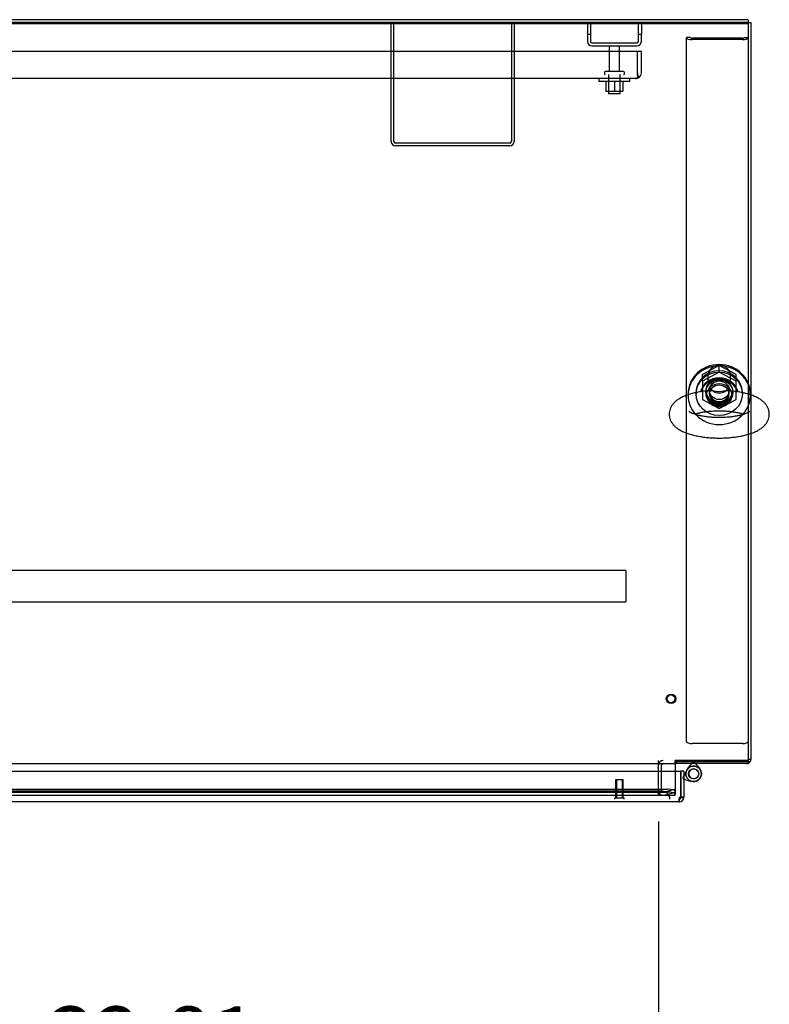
# Model space of a CAD drawing. Header units: inches. Extents: x 2 to 538, y -2 to 358.
# Tile 15 of 20: x 152 to 176, y 295 to 327. Entities that reach past the tile are written whole.
import ezdxf
from ezdxf.enums import TextEntityAlignment as Align
from ezdxf.lldxf.tags import DXFTag

# ---------------------------------------------------------------- set-up
doc = ezdxf.new("R2010")
doc.units = ezdxf.units.IN
doc.header["$MEASUREMENT"] = 0
for name, color, linetype in [('COM43135', 7, 'Continuous'), ('COM70220', 7, 'Continuous'), ('COM70830-5', 7, 'Continuous'), ('COM71019-1', 7, 'Continuous'), ('COM71043-3', 7, 'Continuous'), ('COM71044-3', 7, 'Continuous'), ('COM71045-3', 7, 'Continuous'), ('COM71046-3', 7, 'Continuous'), ('COM71047-3', 7, 'Continuous'), ('COM71048-3', 7, 'Continuous'), ('COM71145-1', 7, 'Continuous'), ('Default', 7, 'Continuous'), ('HNG14568', 7, 'Continuous'), ('HNG14568B', 7, 'Continuous'), ('HNG14568MH', 7, 'Continuous'), ('NTS166105', 7, 'Continuous'), ('NTS16692', 7, 'Continuous'), ('SCS87245', 7, 'Continuous'), ('STD26089', 7, 'Continuous'), ('STD26258', 7, 'Continuous'), ('WAF25059', 7, 'Continuous'), ('WAF87246', 7, 'Continuous'), ('WAM254785', 7, 'Continuous')]:
    doc.layers.add(name, color=color, linetype=linetype)
doc.styles.add('SEACAD_Times_New_Roman', font='times.ttf')
tags = doc.linetypes.add('HIDDEN2', pattern=[0.1875, 0.125, -0.0625]).pattern_tags.tags
tags[6:7] = [DXFTag(74, 4), DXFTag(75, 0), DXFTag(340, '0'), DXFTag(46, 0.0), DXFTag(50, 0.0), DXFTag(44, 0.0), DXFTag(45, 0.0)]
tags[4:5] = [DXFTag(74, 4), DXFTag(75, 0), DXFTag(340, '0'), DXFTag(46, 0.0), DXFTag(50, 0.0), DXFTag(44, 0.0), DXFTag(45, 0.0)]
doc.dimstyles.new('HAMMOND_(STH_-_540x360)', dxfattribs={"dimtxt": 2, "dimasz": 2.5, "dimexe": 1, "dimexo": 1, "dimgap": 0.5, "dimtad": 0, "dimtih": 1, "dimtoh": 1, "dimzin": 0, "dimdsep": 46, "dimtxsty": 'SEACAD_Times_New_Roman', "dimblk1": '_SE_FILLED', "dimblk2": '_SE_FILLED', "dimsah": 1, "dimcen": 1, "dimadec": 0, "dimazin": 0, "dimtfac": 0.8, "dimtofl": 0, "dimtmove": 0, "dimatfit": 3, "dimfxl": 1, "dimtolj": 1, "dimtzin": 0, "dimarcsym": 0})

# ---------------------------------------------------------------- blocks, each defined once
blk = doc.blocks.new('SE')
at = {"layer": 'COM43135', "color": 7, "linetype": 'HIDDEN2'}
for p, q in [((172.071, 326.283), (104.321, 326.283)), ((172.196, 326.283), (172.071, 326.283)), ((172.071, 325.593), (172.071, 326.283)), ((172.071, 325.593), (172.071, 326.283)), ((172.196, 325.593), (172.196, 326.283)), ((172.071, 325.593), (172.071, 325.593)), ((172.071, 325.511), (172.071, 325.593)), ((172.071, 325.593), (172.071, 325.444)), ((172.071, 325.511), (172.12, 325.444)), ((172.011, 325.408), (104.381, 325.408)), ((172.011, 325.408), (172.011, 325.408)), ((172.011, 325.408), (172.011, 325.408))]:
    blk.add_line(p, q, dxfattribs=at)
for start, end in [(306.194, 0), (270.1208, 306.194), (270, 270.0589)]:
    blk.add_arc((172.011, 325.593), 0.185, start, end, dxfattribs=at)
blk.add_open_spline([(172.071, 325.444), (172.061, 325.432), (172.051, 325.423), (172.036, 325.414), (172.031, 325.412), (172.021, 325.409), (172.016, 325.408), (172.011, 325.408)], degree=3, knots=[0, 0, 0, 0, 0.5, 0.5, 0.75, 0.75, 1, 1, 1, 1], dxfattribs=at)
at = {"layer": 'COM70220', "color": 7, "linetype": 'HIDDEN2'}
for p, q in [((172.622, 302.285), (140.082, 302.285)), ((172.872, 302.285), (172.622, 302.285))]:
    blk.add_line(p, q, dxfattribs=at)
blk.add_arc((172.872, 302.035), 0.25, 0, 90, dxfattribs=at)
at = {"layer": 'COM70830-5', "color": 7, "linetype": 'HIDDEN2'}
for p, q in [((171.696, 309.451), (104.696, 309.451)), ((171.696, 309.448), (171.696, 309.451)), ((171.696, 309.448), (171.696, 309.2)), ((171.696, 309.2), (171.696, 309.145)), ((171.696, 309.145), (171.696, 308.461)), ((104.696, 308.433), (171.696, 308.433)), ((171.696, 308.461), (171.696, 308.433))]:
    blk.add_line(p, q, dxfattribs=at)
at = {"layer": 'COM71019-1', "color": 7, "linetype": 'HIDDEN2'}
for p, q in [((164.071, 323.363), (164.071, 327.22)), ((164.166, 323.363), (164.166, 327.22)), ((167.976, 327.22), (167.976, 323.363)), ((168.071, 327.22), (168.071, 323.363)), ((167.928, 323.315), (164.214, 323.315)), ((167.928, 323.22), (164.214, 323.22))]:
    blk.add_line(p, q, dxfattribs=at)
for centre, radius, start, end in [((164.214, 323.363), 0.143, 180, 270), ((164.214, 323.363), 0.048, 180, 270), ((167.928, 323.363), 0.143, 270, 0), ((167.928, 323.363), 0.048, 270, 0)]:
    blk.add_arc(centre, radius, start, end, dxfattribs=at)
at = {"layer": 'COM71043-3', "color": 7, "linetype": 'Continuous'}
for p, q in [((175.663, 327.22), (175.758, 327.22)), ((175.758, 315.139), (175.758, 327.22)), ((175.758, 303.333), (175.758, 313.897)), ((173.323, 303.19), (173.293, 303.19)), ((173.323, 303.25), (173.323, 303.19)), ((175.615, 303.19), (173.323, 303.19)), ((175.663, 303.333), (175.758, 303.333)), ((175.663, 303.285), (175.716, 303.232))]:
    blk.add_line(p, q, dxfattribs=at)
at = {"layer": 'COM71043-3', "color": 7, "linetype": 'HIDDEN2'}
for p, q in [((175.758, 313.897), (175.758, 315.139)), ((172.758, 302.303), (172.758, 303.142)), ((172.853, 302.303), (172.853, 303.142)), ((173.323, 303.285), (173.293, 303.285)), ((175.615, 303.285), (173.323, 303.285)), ((175.649, 303.299), (175.663, 303.285)), ((172.914, 302.257), (173.269, 302.352)), ((172.938, 302.165), (173.294, 302.26)), ((173.294, 302.26), (173.269, 302.352))]:
    blk.add_line(p, q, dxfattribs=at)
for centre, radius, start, end in [((172.901, 303.142), 0.143, 90, 180), ((172.901, 303.142), 0.048, 90, 180), ((175.615, 303.333), 0.048, 270, 315), ((175.615, 303.333), 0.048, 315, 0), ((172.901, 302.303), 0.143, 180, 285), ((172.901, 302.303), 0.048, 180, 285)]:
    blk.add_arc(centre, radius, start, end, dxfattribs=at)
at = {"layer": 'COM71043-3', "color": 7, "linetype": 'Continuous'}
for start, end in [(270, 315), (315, 0)]:
    blk.add_arc((175.615, 303.333), 0.143, start, end, dxfattribs=at)
at = {"layer": 'COM71044-3', "color": 7, "linetype": 'Continuous'}
for q in [(138.339, 327.315), (175.663, 327.22)]:
    blk.add_line((175.663, 327.315), q, dxfattribs=at)
at = {"layer": 'COM71044-3', "color": 7, "linetype": 'HIDDEN2'}
blk.add_line((175.663, 327.22), (138.339, 327.22), dxfattribs=at)
at = {"layer": 'COM71045-3', "color": 7, "linetype": 'Continuous'}
for p, q in [((100.728, 327.221), (175.663, 327.221)), ((100.728, 327.188), (175.663, 327.188)), ((175.663, 327.22), (175.663, 327.188)), ((175.663, 327.188), (175.663, 315.533)), ((175.663, 313.867), (175.663, 303.25)), ((103.098, 303.19), (173.293, 303.19)), ((173.293, 303.19), (173.293, 303.284)), ((173.293, 303.284), (173.323, 303.284)), ((173.293, 303.19), (173.293, 303.142)), ((173.293, 303.142), (173.293, 302.94)), ((173.323, 303.284), (173.323, 303.25)), ((173.323, 303.25), (175.663, 303.25))]:
    blk.add_line(p, q, dxfattribs=at)
at = {"layer": 'COM71045-3', "color": 7, "linetype": 'HIDDEN2'}
for p, q in [((175.663, 315.533), (175.663, 313.867)), ((173.293, 302.94), (173.293, 302.303)), ((139.411, 302.16), (173.293, 302.16)), ((139.661, 302.352), (173.043, 302.352)), ((139.661, 302.26), (173.043, 302.26)), ((173.293, 302.303), (173.293, 302.287)), ((173.293, 302.287), (173.293, 302.195)), ((173.293, 302.164), (173.293, 302.195)), ((173.293, 302.164), (173.293, 302.16))]:
    blk.add_line(p, q, dxfattribs=at)
blk.add_ellipse((174.725, 315.219), major_axis=(-0.438, 0), ratio=0.939693, dxfattribs=at)
for centre, major_axis, ratio, start_param, end_param in [((174.725, 315.252), (-0.438, 0), 0.939693, 0.039527, 3.118208), ((173.043, 302.287), (-0.25, 0), 0.258819, 3.141593, 4.712389), ((173.043, 302.195), (0.25, 0), 0.258819, 0, 1.570796)]:
    blk.add_ellipse(centre, major_axis=major_axis, ratio=ratio, start_param=start_param, end_param=end_param, dxfattribs=at)
at = {"layer": 'COM71046-3', "color": 7, "linetype": 'HIDDEN2'}
for p, q in [((172.758, 303.142), (172.758, 303.285)), ((175.615, 303.285), (175.663, 303.285)), ((175.615, 303.19), (175.663, 303.19)), ((175.663, 303.25), (175.663, 303.198)), ((172.758, 302.16), (172.758, 302.303)), ((172.758, 302.303), (172.758, 302.303))]:
    blk.add_line(p, q, dxfattribs=at)
at = {"layer": 'COM71046-3', "color": 7, "linetype": 'Continuous'}
blk.add_line((175.663, 303.198), (175.663, 303.19), dxfattribs=at)
at = {"layer": 'COM71047-3', "color": 7, "linetype": 'HIDDEN2'}
for p, q in [((170.446, 327.22), (170.446, 326.845)), ((170.541, 327.22), (170.541, 326.845)), ((172.101, 326.845), (172.101, 327.22)), ((172.196, 327.22), (172.196, 326.845)), ((170.446, 326.845), (170.446, 326.613)), ((170.446, 326.845), (170.541, 326.845)), ((170.541, 326.845), (170.541, 326.613)), ((172.101, 326.613), (172.101, 326.845)), ((172.101, 326.845), (172.196, 326.845)), ((172.196, 326.613), (172.196, 326.845)), ((170.589, 326.565), (172.053, 326.565)), ((170.589, 326.47), (172.053, 326.47))]:
    blk.add_line(p, q, dxfattribs=at)
for centre, radius, start, end in [((170.589, 326.613), 0.143, 180, 270), ((170.589, 326.613), 0.048, 180, 270), ((172.053, 326.613), 0.143, 270, 0), ((172.053, 326.613), 0.048, 270, 0)]:
    blk.add_arc(centre, radius, start, end, dxfattribs=at)
at = {"layer": 'COM71048-3', "color": 7, "linetype": 'HIDDEN2'}
for p, q in [((173.663, 303.898), (173.663, 326.732)), ((173.788, 326.732), (173.663, 326.732)), ((175.478, 326.712), (173.848, 326.712)), ((175.478, 326.669), (173.848, 326.669)), ((175.538, 326.732), (175.663, 326.732)), ((175.478, 303.834), (173.848, 303.834))]:
    blk.add_line(p, q, dxfattribs=at)
for centre, major_axis, ratio, start_param, end_param in [((173.848, 326.732), (0.185, 0), 0.34202, 3.141593, 4.712389), ((173.848, 326.732), (0.06, 0), 0.34202, 3.141593, 4.712389), ((175.478, 326.732), (0.06, 0), 0.34202, 4.712389, 6.283185), ((175.478, 326.732), (0.185, 0), 0.34202, 4.712389, 6.283185), ((174.725, 315.294), (-0.437, 0), 0.939693, 0.067332, 3.074145), ((173.848, 303.898), (0.185, 0), 0.34202, 3.141593, 4.712389), ((175.478, 303.898), (0.185, 0), 0.34202, 4.712389, 6.283185)]:
    blk.add_ellipse(centre, major_axis=major_axis, ratio=ratio, start_param=start_param, end_param=end_param, dxfattribs=at)
blk.add_ellipse((174.725, 315.252), major_axis=(-0.437, 0), ratio=0.939693, dxfattribs=at)
at = {"layer": 'COM71145-1', "color": 7, "linetype": 'Continuous'}
for p, q in [((139.222, 302.94), (173.481, 302.94)), ((173.481, 302.106), (173.481, 302.94)), ((173.481, 302.94), (173.481, 302.106)), ((173.576, 302.94), (173.481, 302.94)), ((173.576, 302.94), (173.576, 302.106)), ((173.433, 301.94), (139.271, 301.94)), ((173.433, 302.035), (173.433, 302.035)), ((173.433, 302.009), (173.433, 302.035)), ((173.433, 302.009), (173.433, 302.035)), ((173.433, 301.94), (173.433, 302.009)), ((173.433, 301.94), (173.433, 302.009)), ((173.433, 301.94), (173.433, 301.94)), ((173.481, 302.106), (173.576, 302.106)), ((173.481, 302.106), (173.481, 302.083)), ((173.481, 302.083), (173.507, 302.083)), ((173.507, 302.083), (173.576, 302.083)), ((173.576, 302.106), (173.576, 302.083))]:
    blk.add_line(p, q, dxfattribs=at)
for centre, radius, start, end in [((173.491, 302.025), 0.0815, 96.7727, 135.1283), ((173.433, 302.083), 0.048, 270, 360), ((173.433, 302.083), 0.143, 270, 360)]:
    blk.add_arc(centre, radius, start, end, dxfattribs=at)
blk.add_open_spline([(173.433, 302.083), (173.429, 302.074), (173.425, 302.065), (173.419, 302.047), (173.417, 302.038), (173.413, 302.02), (173.412, 302.012), (173.41, 301.996), (173.409, 301.988), (173.409, 301.975), (173.41, 301.968), (173.412, 301.958), (173.413, 301.953), (173.417, 301.946), (173.419, 301.944), (173.425, 301.94), (173.429, 301.94), (173.433, 301.94)], degree=3, knots=[0, 0, 0, 0, 0.125, 0.125, 0.25, 0.25, 0.375, 0.375, 0.5, 0.5, 0.625, 0.625, 0.75, 0.75, 0.875, 0.875, 1, 1, 1, 1], dxfattribs=at)
blk.add_open_spline([(173.417, 302.037), (173.422, 302.035), (173.427, 302.035), (173.433, 302.035)], degree=3, dxfattribs=at)
at = {"layer": 'HNG14568', "color": 7, "linetype": 'HIDDEN2'}
for p, q in [((173.576, 302.801), (173.539, 302.734)), ((173.539, 302.734), (173.563, 302.679)), ((173.563, 302.679), (173.576, 302.675))]:
    blk.add_line(p, q, dxfattribs=at)
at = {"layer": 'HNG14568', "color": 7, "linetype": 'Continuous'}
for p, q in [((173.673, 302.975), (173.576, 302.801)), ((173.576, 302.675), (173.829, 302.608))]:
    blk.add_line(p, q, dxfattribs=at)
blk.add_circle((173.893, 302.853), 0.253, dxfattribs=at)
at = {"layer": 'HNG14568B', "color": 7, "linetype": 'HIDDEN2'}
blk.add_circle((173.893, 302.853), 0.164, dxfattribs=at)
at = {"layer": 'HNG14568B', "color": 7, "linetype": 'Continuous'}
for start, end in [(0, 154.6027), (251.5947, 0)]:
    blk.add_arc((173.893, 302.853), 0.253, start, end, dxfattribs=at)
at = {"layer": 'HNG14568B', "color": 7, "linetype": 'HIDDEN2'}
blk.add_arc((173.893, 302.853), 0.253, 154.6027, 251.5947, dxfattribs=at)
at = {"layer": 'HNG14568MH', "color": 7, "linetype": 'Continuous'}
for p, q in [((173.704, 303.02), (173.836, 303.19)), ((173.951, 303.19), (174.083, 303.02))]:
    blk.add_line(p, q, dxfattribs=at)
at = {"layer": 'HNG14568MH', "color": 7, "linetype": 'HIDDEN2'}
for p, q in [((173.836, 303.19), (173.863, 303.225)), ((173.863, 303.225), (173.923, 303.225)), ((173.923, 303.225), (173.951, 303.19)), ((173.694, 303.008), (173.704, 303.02)), ((174.083, 303.02), (174.093, 303.008))]:
    blk.add_line(p, q, dxfattribs=at)
blk.add_arc((173.893, 302.853), 0.157, 23.0987, 293.0987, dxfattribs=at)
at = {"layer": 'NTS166105', "color": 7, "linetype": 'HIDDEN2'}
for p, q in [((171.045, 325.312), (171.045, 324.992)), ((171.323, 325.312), (171.323, 324.992)), ((171.595, 325.312), (171.595, 324.992)), ((171.045, 324.992), (171.323, 324.992)), ((171.323, 324.992), (171.595, 324.992))]:
    blk.add_line(p, q, dxfattribs=at)
at = {"layer": 'NTS16692', "color": 7, "linetype": 'HIDDEN2'}
for p, q in [((174.725, 316.094), (174.178, 315.802)), ((174.725, 315.882), (174.178, 315.59)), ((175.272, 315.802), (174.725, 316.094)), ((174.725, 315.882), (174.725, 316.094)), ((175.272, 315.59), (174.725, 315.882)), ((174.178, 315.59), (174.178, 315.802)), ((174.178, 315.59), (174.178, 314.998)), ((175.272, 315.59), (175.272, 315.802)), ((175.272, 314.998), (175.272, 315.59)), ((174.178, 314.998), (174.725, 314.707)), ((174.725, 314.707), (175.272, 314.998))]:
    blk.add_line(p, q, dxfattribs=at)
blk.add_ellipse((174.725, 315.294), major_axis=(-0.321, 0), ratio=0.939693, dxfattribs=at)
blk.add_ellipse((174.725, 315.506), major_axis=(-0.321, 0), ratio=0.939693, start_param=0.359346, end_param=2.782247, dxfattribs=at)
at = {"layer": 'SCS87245', "color": 7, "linetype": 'HIDDEN2'}
for p, q in [((174.356, 315.753), (174.356, 315.585)), ((175.094, 315.585), (175.094, 315.753))]:
    blk.add_line(p, q, dxfattribs=at)
blk.add_ellipse((174.725, 315.753), major_axis=(-0.369, 0), ratio=0.939693, start_param=3.141593, end_param=6.283185, dxfattribs=at)
at = {"layer": 'SCS87245', "color": 7, "linetype": 'Continuous'}
for centre, start_param, end_param in [((174.725, 315.111), 3.369544, 6.055842), ((174.725, 315.071), 3.452627, 5.976643)]:
    blk.add_ellipse(centre, major_axis=(-0.625, 0), ratio=0.939693, start_param=start_param, end_param=end_param, dxfattribs=at)
for points, knots in [([(174.384, 315.277), (174.379, 315.277), (174.32, 315.273), (174.201, 315.258), (174.04, 315.232), (173.885, 315.199), (173.738, 315.157), (173.599, 315.107), (173.469, 315.046), (173.359, 314.977), (173.269, 314.901), (173.202, 314.823), (173.151, 314.739), (173.117, 314.651), (173.103, 314.574), (173.101, 314.533), (173.101, 314.518)], [0, 0, 0, 0, 0.006653, 0.092335, 0.178624, 0.265882, 0.3546, 0.445465, 0.539374, 0.63695, 0.715845, 0.786505, 0.851749, 0.913822, 0.97437, 1, 1, 1, 1]), ([(173.101, 314.518), (173.103, 314.484), (173.106, 314.426), (173.134, 314.334), (173.177, 314.25), (173.234, 314.173), (173.306, 314.102), (173.396, 314.035), (173.505, 313.972), (173.633, 313.915), (173.776, 313.867), (173.93, 313.827), (174.09, 313.795), (174.256, 313.771), (174.426, 313.754), (174.599, 313.745), (174.773, 313.744), (174.947, 313.749), (175.118, 313.762), (175.284, 313.783), (175.445, 313.81), (175.598, 313.846), (175.744, 313.889), (175.88, 313.941), (176.003, 314.002), (176.107, 314.071), (176.191, 314.145), (176.256, 314.223), (176.305, 314.307), (176.337, 314.396), (176.352, 314.491), (176.348, 314.588), (176.324, 314.682), (176.284, 314.769), (176.23, 314.847), (176.161, 314.92), (176.076, 314.988), (175.971, 315.051), (175.846, 315.109), (175.706, 315.16), (175.554, 315.202), (175.396, 315.235), (175.23, 315.261), (175.126, 315.271), (175.066, 315.277)], [0, 0, 0, 0, 0.017765, 0.03645, 0.055214, 0.074728, 0.095736, 0.119012, 0.144958, 0.17277, 0.200563, 0.227664, 0.254164, 0.280238, 0.306034, 0.331661, 0.357205, 0.38274, 0.408319, 0.434012, 0.459907, 0.48612, 0.512808, 0.540193, 0.568547, 0.594585, 0.617889, 0.638815, 0.658211, 0.676725, 0.694831, 0.714085, 0.73283, 0.751522, 0.770817, 0.79144, 0.814175, 0.839568, 0.867119, 0.89503, 0.92228, 0.948893, 0.975045, 1, 1, 1, 1]), ([(175.067, 315.277), (175.017, 315.281), (174.966, 315.277), (174.882, 315.263), (174.85, 315.257), (174.784, 315.246), (174.75, 315.241), (174.68, 315.243), (174.646, 315.249), (174.581, 315.261), (174.549, 315.267), (174.473, 315.278), (174.427, 315.281), (174.383, 315.277)], [0.0723291, 0.0723291, 0.0723291, 0.0723291, 0.125, 0.125, 0.15625, 0.15625, 0.1875, 0.1875, 0.21875, 0.21875, 0.25, 0.25, 0.2962444, 0.2962444, 0.2962444, 0.2962444]), ([(175.715, 314.61), (175.715, 314.61), (175.711, 314.605), (175.688, 314.588), (175.648, 314.565), (175.589, 314.539), (175.512, 314.511), (175.417, 314.484), (175.307, 314.459), (175.184, 314.438), (175.05, 314.422), (174.908, 314.411), (174.762, 314.406), (174.615, 314.408), (174.47, 314.416), (174.33, 314.429), (174.199, 314.449), (174.079, 314.473), (173.974, 314.5), (173.885, 314.53), (173.816, 314.559), (173.769, 314.584), (173.742, 314.603), (173.736, 314.609), (173.736, 314.61), (173.736, 314.61)], [0.5517372, 0.5517372, 0.5517372, 0.5517372, 0.5661718, 0.5809669, 0.596461, 0.6128553, 0.6301368, 0.6481878, 0.6668546, 0.6859872, 0.7054555, 0.7251529, 0.7449923, 0.7649005, 0.784806, 0.8046278, 0.8242944, 0.8437217, 0.862807, 0.8814256, 0.8994343, 0.9166959, 0.9314338, 0.9471954, 0.9482735, 0.9482735, 0.9482735, 0.9482735]), ([(173.921, 314.518), (173.938, 314.524), (173.985, 314.539), (174.073, 314.562), (174.189, 314.586), (174.317, 314.605), (174.454, 314.619), (174.597, 314.628), (174.744, 314.63), (174.891, 314.626), (175.034, 314.616), (175.171, 314.6), (175.299, 314.579), (175.413, 314.554), (175.488, 314.532), (175.524, 314.52), (175.53, 314.518)], [0.1262001, 0.1262001, 0.1262001, 0.1262001, 0.1368938, 0.1551965, 0.1740564, 0.19333, 0.2128964, 0.232657, 0.2525305, 0.2724472, 0.2923289, 0.312101, 0.3316878, 0.3509988, 0.3699233, 0.3739075, 0.3739075, 0.3739075, 0.3739075])]:
    blk.add_open_spline(points, degree=3, knots=knots, dxfattribs=at)
at = {"layer": 'STD26089', "color": 7, "linetype": 'HIDDEN2'}
for p, q in [((171.155, 326.41), (171.155, 325.633)), ((171.487, 325.633), (171.487, 326.41)), ((170.996, 325.603), (170.996, 325.563)), ((171.616, 325.633), (171.026, 325.633)), ((171.133, 325.533), (171.133, 324.908)), ((171.508, 324.908), (171.508, 325.533)), ((171.646, 325.563), (171.646, 325.603)), ((171.508, 324.908), (171.133, 324.908))]:
    blk.add_line(p, q, dxfattribs=at)
for centre, radius, start, end in [((171.215, 326.41), 0.06, 90, 180), ((171.427, 326.41), 0.06, 0, 90), ((171.026, 325.603), 0.03, 90, 180), ((171.026, 325.563), 0.03, 180, 270), ((171.616, 325.603), 0.03, 0, 90), ((171.616, 325.563), 0.03, 270, 0)]:
    blk.add_arc(centre, radius, start, end, dxfattribs=at)
at = {"layer": 'STD26258', "color": 7, "linetype": 'HIDDEN2'}
for p, q in [((171.606, 302.66), (171.356, 302.66)), ((171.356, 302.66), (171.356, 302.066)), ((171.387, 302.66), (171.387, 302.066)), ((171.576, 302.66), (171.576, 302.066)), ((171.606, 302.066), (171.606, 302.66)), ((171.638, 302.066), (171.325, 302.066)), ((171.325, 302.066), (171.325, 302.035)), ((171.638, 302.035), (171.638, 302.066))]:
    blk.add_line(p, q, dxfattribs=at)
for radius in [0.156, 0.125]:
    blk.add_circle((173.163, 305.285), radius, dxfattribs=at)
at = {"layer": 'WAF25059', "color": 7, "linetype": 'HIDDEN2'}
for p, q in [((170.821, 325.408), (170.821, 325.312)), ((171.821, 325.312), (170.821, 325.312)), ((171.821, 325.312), (171.821, 325.408))]:
    blk.add_line(p, q, dxfattribs=at)
at = {"layer": 'WAF87246', "color": 7, "linetype": 'Continuous'}
for p, q in [((173.713, 315.176), (173.713, 315.146)), ((175.737, 315.146), (175.737, 315.176))]:
    blk.add_line(p, q, dxfattribs=at)
at = {"layer": 'WAF87246', "color": 7, "linetype": 'HIDDEN2'}
for p, q in [((173.713, 315.146), (173.713, 315.132)), ((175.737, 315.132), (175.737, 315.146))]:
    blk.add_line(p, q, dxfattribs=at)
at = {"layer": 'WAF87246', "color": 7, "linetype": 'Continuous'}
for centre, start_param, end_param in [((174.725, 315.176), 3.141593, 6.283185), ((174.725, 315.132), 3.141593, 6.283185), ((174.725, 315.132), 0.694151, 0.73112), ((174.725, 315.132), 2.402886, 2.446364)]:
    blk.add_ellipse(centre, major_axis=(-1.012, 0), ratio=0.939693, start_param=start_param, end_param=end_param, dxfattribs=at)
at = {"layer": 'WAF87246', "color": 7, "linetype": 'HIDDEN2'}
blk.add_ellipse((174.725, 315.132), major_axis=(-0.406, 0), ratio=0.939693, dxfattribs=at)
for centre, major_axis, start_param, end_param in [((174.725, 315.132), (-1.012, 0), 0, 0.694151), ((174.725, 315.176), (0.406, 0), 3.199861, 6.224917), ((174.725, 315.132), (-1.012, 0), 2.446364, 3.141593), ((174.725, 315.132), (-1.012, 0), 0.73112, 2.402886)]:
    blk.add_ellipse(centre, major_axis=major_axis, ratio=0.939693, start_param=start_param, end_param=end_param, dxfattribs=at)
at = {"layer": 'WAM254785', "color": 7, "linetype": 'HIDDEN2'}
for p, q in [((173.975, 315.219), (173.975, 315.176)), ((175.475, 315.176), (175.475, 315.219))]:
    blk.add_line(p, q, dxfattribs=at)
for major_axis, start_param, end_param in [((-0.75, 0), 3.141593, 6.283185), ((-0.312, 0), 0.072858, 3.068734)]:
    blk.add_ellipse((174.725, 315.219), major_axis=major_axis, ratio=0.939693, start_param=start_param, end_param=end_param, dxfattribs=at)
for major_axis in [(-0.75, 0), (0.312, 0)]:
    blk.add_ellipse((174.725, 315.176), major_axis=major_axis, ratio=0.939693, dxfattribs=at)
blk = doc.blocks.new('DMBLK90')
at = {"layer": 'Default', "linetype": 'Continuous', "transparency": 16777216}
for points in [[(142.446, 293.889), (142.446, 294.722), (139.946, 294.306)], [(170.258, 293.889), (172.758, 294.306), (170.258, 294.722)]]:
    blk.add_hatch(color=7, dxfattribs=at).paths.add_polyline_path(points)
at = {"layer": 'Default', "color": 7, "linetype": 'Continuous', "transparency": 16777216}
for p, q in [((139.946, 301.303), (139.946, 293.306)), ((172.758, 301.303), (172.758, 293.306)), ((149.159, 294.306), (139.946, 294.306)), ((172.758, 294.306), (163.545, 294.306))]:
    blk.add_line(p, q, dxfattribs=at)
at = {"layer": 'Default', "color": 7, "linetype": 'Continuous', "transparency": 16777216, "style": 'SEACAD_Times_New_Roman'}
for s, p in [('32.81', (152.94, 295.306)), ('DOOR ', (151.779, 292.306)), ('OPENING', (149.859, 289.306))]:
    blk.add_text(s, height=2, dxfattribs=at).set_placement(p, align=Align.TOP_LEFT)
blk = doc.blocks.new('_SE_FILLED')
at = {"color": 0}
blk.add_line((0, 0), (-1, 0), dxfattribs=at)
blk.add_solid([(0, 0), (-1, -0.1665), (-1, 0.1665), (0, 0)], dxfattribs=at)

msp = doc.modelspace()

# ---------------------------------------------------------------- block references
at = {"layer": 'Default'}
msp.add_blockref('SE', (0, 0), dxfattribs=at)

# ---------------------------------------------------------------- dimensions: what is measured, and where the dimension line sits
at = {"layer": 'Default', "color": 7, "linetype": 'Continuous'}
dim = msp.add_linear_dim(base=(139.946, 294.306), p1=(172.758, 302.303), p2=(139.946, 303.142), text='\\A1;<>\\PDOOR \\XOPENING', dimstyle='HAMMOND_(STH_-_540x360)', dxfattribs=at)
dim.commit()
dim.dimension.update_dxf_attribs({"geometry": 'DMBLK90', "text_midpoint": (156.352, 294.306), "dimtype": 160})

doc.saveas('drawing.dxf')
